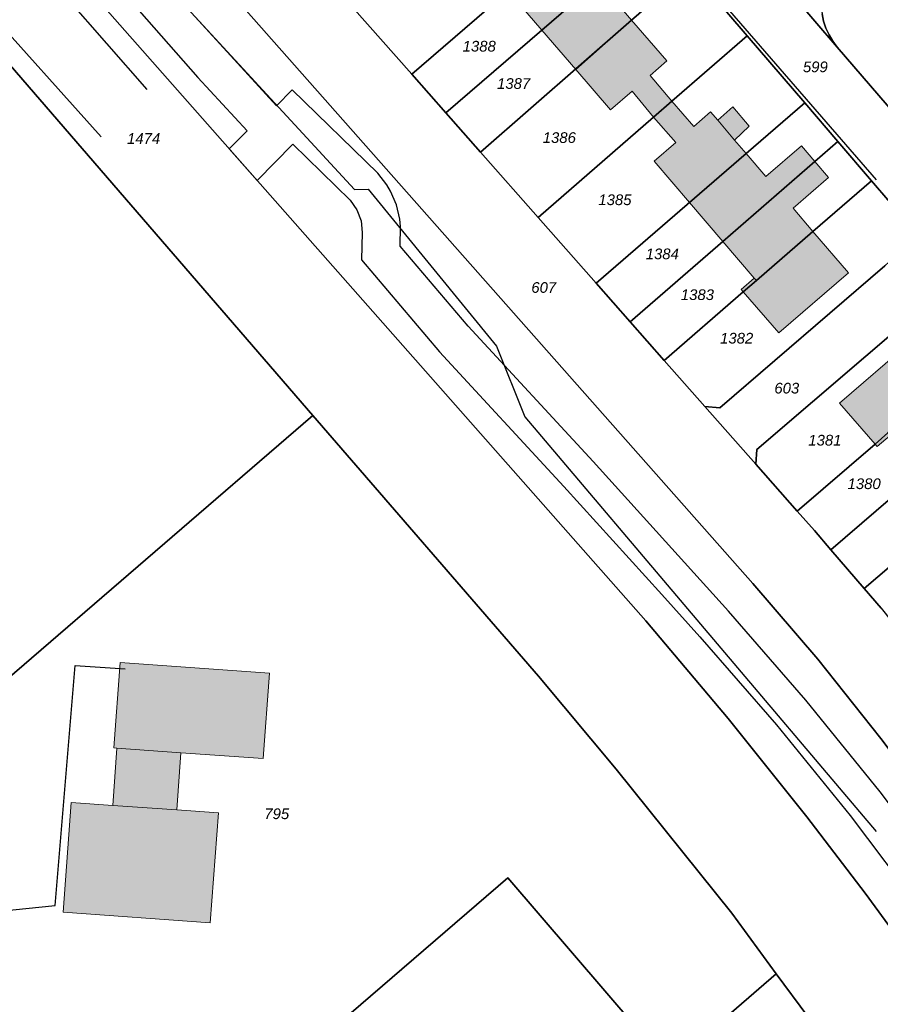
# Model space of a CAD drawing. Header units: metres. Extents: x 32338650 to 32340431, y 5701793 to 5703325.
# Tile 244 of 256: x 32339810 to 32339911, y 5702531 to 5702646. Entities that reach past the tile are written whole.
import ezdxf

# ---------------------------------------------------------------- set-up
doc = ezdxf.new("R2010")
doc.units = ezdxf.units.M
doc.header["$LTSCALE"] = 0.1
for name, color, linetype, lineweight, true_color in [('LPB-BE-Flurstück_Grenze', 7, 'Continuous', 70, 0x004c99), ('LPB-BE-Flurstück_Nummer', 7, 'Continuous', 70, 0x004c99), ('LPB-BE-Gebäude', 7, 'Continuous', 70, 0x004c99), ('LPB-BE-Leitung_VodavoneWest_linie_FS', 7, 'Continuous', 50, 0xedede2), ('LPB-BE-Straße', 7, 'Continuous', 70, 0x004c99)]:
    doc.layers.add(name, color=color, linetype=linetype, lineweight=lineweight, true_color=true_color)
doc.styles.add('Arial (italic)', font='ariali.ttf')

msp = doc.modelspace()

# ---------------------------------------------------------------- hatches: boundary and pattern name
at = {"layer": 'LPB-BE-Gebäude', "linetype": 'Continuous', "lineweight": 0, "true_color": 0xc7c8ca}
for points in [[(32339867.354, 5702649.64), (32339871.288, 5702645.035), (32339882.068, 5702654.36), (32339880.482, 5702656.207), (32339876.343, 5702652.624), (32339873.993, 5702655.372), (32339867.354, 5702649.64)], [(32339867.354, 5702649.64), (32339871.288, 5702645.035), (32339882.068, 5702654.36), (32339880.482, 5702656.207), (32339876.343, 5702652.624), (32339873.993, 5702655.372), (32339867.354, 5702649.64)], [(32339879.514, 5702648.941), (32339883.654, 5702652.514), (32339882.068, 5702654.36), (32339871.288, 5702645.035), (32339875.283, 5702640.448), (32339881.804, 5702646.215), (32339879.514, 5702648.941)], [(32339879.514, 5702648.941), (32339883.654, 5702652.514), (32339882.068, 5702654.36), (32339871.288, 5702645.035), (32339875.283, 5702640.448), (32339881.804, 5702646.215), (32339879.514, 5702648.941)], [(32339885.942, 5702641.432), (32339881.804, 5702646.215), (32339875.283, 5702640.448), (32339879.352, 5702635.698), (32339881.863, 5702637.886), (32339884.361, 5702634.842), (32339886.519, 5702636.715), (32339883.99, 5702639.721), (32339885.942, 5702641.432)], [(32339885.942, 5702641.432), (32339881.804, 5702646.215), (32339875.283, 5702640.448), (32339879.352, 5702635.698), (32339881.863, 5702637.886), (32339884.361, 5702634.842), (32339886.519, 5702636.715), (32339883.99, 5702639.721), (32339885.942, 5702641.432)], [(32339884.451, 5702629.724), (32339888.586, 5702624.881), (32339895.205, 5702630.594), (32339893.869, 5702632.18), (32339891.892, 5702634.493), (32339891.042, 5702635.478), (32339889.11, 5702633.756), (32339886.519, 5702636.715), (32339884.361, 5702634.842), (32339886.972, 5702631.893), (32339884.451, 5702629.724)], [(32339884.451, 5702629.724), (32339888.586, 5702624.881), (32339895.205, 5702630.594), (32339893.869, 5702632.18), (32339891.892, 5702634.493), (32339891.042, 5702635.478), (32339889.11, 5702633.756), (32339886.519, 5702636.715), (32339884.361, 5702634.842), (32339886.972, 5702631.893), (32339884.451, 5702629.724)], [(32339891.892, 5702634.493), (32339893.869, 5702632.18), (32339895.567, 5702633.802), (32339893.647, 5702636.052), (32339891.892, 5702634.493)], [(32339891.892, 5702634.493), (32339893.869, 5702632.18), (32339895.567, 5702633.802), (32339893.647, 5702636.052), (32339891.892, 5702634.493)], [(32339888.586, 5702624.881), (32339892.482, 5702620.308), (32339903.262, 5702629.653), (32339901.687, 5702631.509), (32339897.517, 5702627.927), (32339895.205, 5702630.594), (32339888.586, 5702624.881)], [(32339888.586, 5702624.881), (32339892.482, 5702620.308), (32339903.262, 5702629.653), (32339901.687, 5702631.509), (32339897.517, 5702627.927), (32339895.205, 5702630.594), (32339888.586, 5702624.881)], [(32339896.17, 5702616.034), (32339896.408, 5702615.754), (32339903.018, 5702621.477), (32339900.698, 5702624.214), (32339904.868, 5702627.816), (32339903.262, 5702629.653), (32339892.482, 5702620.308), (32339896.17, 5702616.034)], [(32339896.17, 5702616.034), (32339896.408, 5702615.754), (32339903.018, 5702621.477), (32339900.698, 5702624.214), (32339904.868, 5702627.816), (32339903.262, 5702629.653), (32339892.482, 5702620.308), (32339896.17, 5702616.034)], [(32339899.05, 5702609.631), (32339907.174, 5702616.663), (32339903.018, 5702621.477), (32339896.408, 5702615.754), (32339896.17, 5702616.034), (32339894.644, 5702614.705), (32339894.883, 5702614.425), (32339899.05, 5702609.631)], [(32339899.05, 5702609.631), (32339907.174, 5702616.663), (32339903.018, 5702621.477), (32339896.408, 5702615.754), (32339896.17, 5702616.034), (32339894.644, 5702614.705), (32339894.883, 5702614.425), (32339899.05, 5702609.631)], [(32339906.148, 5702601.404), (32339910.295, 5702596.6), (32339910.543, 5702596.31), (32339912.058, 5702597.619), (32339911.809, 5702597.909), (32339918.448, 5702603.621), (32339914.291, 5702608.415), (32339906.148, 5702601.404)], [(32339906.148, 5702601.404), (32339910.295, 5702596.6), (32339910.543, 5702596.31), (32339912.058, 5702597.619), (32339911.809, 5702597.909), (32339918.448, 5702603.621), (32339914.291, 5702608.415), (32339906.148, 5702601.404)], [(32339839.434, 5702569.806), (32339821.951, 5702571.044), (32339821.212, 5702561.057), (32339821.581, 5702561.032), (32339821.096, 5702554.337), (32339816.227, 5702554.686), (32339815.291, 5702541.855), (32339832.503, 5702540.619), (32339833.48, 5702553.458), (32339828.591, 5702553.809), (32339829.075, 5702560.504), (32339838.705, 5702559.829), (32339839.434, 5702569.806)], [(32339839.434, 5702569.806), (32339821.951, 5702571.044), (32339821.212, 5702561.057), (32339821.581, 5702561.032), (32339821.096, 5702554.337), (32339816.227, 5702554.686), (32339815.291, 5702541.855), (32339832.503, 5702540.619), (32339833.48, 5702553.458), (32339828.591, 5702553.809), (32339829.075, 5702560.504), (32339838.705, 5702559.829), (32339839.434, 5702569.806)], [(32339821.581, 5702561.032), (32339829.075, 5702560.504), (32339838.705, 5702559.829), (32339839.434, 5702569.806), (32339821.951, 5702571.044), (32339821.212, 5702561.057), (32339821.581, 5702561.032)], [(32339821.581, 5702561.032), (32339829.075, 5702560.504), (32339838.705, 5702559.829), (32339839.434, 5702569.806), (32339821.951, 5702571.044), (32339821.212, 5702561.057), (32339821.581, 5702561.032)], [(32339815.291, 5702541.855), (32339832.503, 5702540.619), (32339833.48, 5702553.458), (32339828.591, 5702553.809), (32339821.096, 5702554.337), (32339816.227, 5702554.686), (32339815.291, 5702541.855)], [(32339815.291, 5702541.855), (32339832.503, 5702540.619), (32339833.48, 5702553.458), (32339828.591, 5702553.809), (32339821.096, 5702554.337), (32339816.227, 5702554.686), (32339815.291, 5702541.855)]]:
    msp.add_hatch(color=9, dxfattribs=at).paths.add_polyline_path(points)

# ---------------------------------------------------------------- linework, layer by layer
at = {"layer": 'LPB-BE-Flurstück_Grenze', "color": 253, "linetype": 'Continuous', "lineweight": 25, "true_color": 0xadadad, "transparency": 33554687, "flags": 128}
for points in [[(32339920.3, 5702528.389), (32339915.417, 5702535.484), (32339909.144, 5702544.078), (32339902.324, 5702553.015), (32339893.098, 5702564.521), (32339883.457, 5702575.915), (32339642.553, 5702848.863)], [(32339642.553, 5702848.863), (32339883.457, 5702575.915), (32339893.098, 5702564.521), (32339902.324, 5702553.015), (32339909.144, 5702544.078), (32339915.417, 5702535.484), (32339920.3, 5702528.389), (32339924.948, 5702521.413), (32339929.461, 5702514.312), (32339935.223, 5702504.719), (32339944.097, 5702512.701), (32339936.949, 5702524.623), (32339930.904, 5702534.379), (32339924.278, 5702544.128), (32339917.352, 5702553.659), (32339910.956, 5702562.167), (32339903.599, 5702571.436), (32339895.997, 5702580.304), (32339768.149, 5702724.842)], [(32339920.3, 5702528.389), (32339915.417, 5702535.484), (32339909.144, 5702544.078), (32339902.324, 5702553.015), (32339893.098, 5702564.521), (32339883.457, 5702575.915), (32339642.553, 5702848.863)], [(32339642.553, 5702848.863), (32339883.457, 5702575.915), (32339893.098, 5702564.521), (32339902.324, 5702553.015), (32339909.144, 5702544.078), (32339915.417, 5702535.484), (32339920.3, 5702528.389), (32339924.948, 5702521.413), (32339929.461, 5702514.312), (32339935.223, 5702504.719), (32339944.097, 5702512.701), (32339936.949, 5702524.623), (32339930.904, 5702534.379), (32339924.278, 5702544.128), (32339917.352, 5702553.659), (32339910.956, 5702562.167), (32339903.599, 5702571.436), (32339895.997, 5702580.304), (32339768.149, 5702724.842)], [(32339768.149, 5702724.842), (32339895.997, 5702580.304), (32339903.599, 5702571.436), (32339910.956, 5702562.167), (32339917.352, 5702553.659), (32339924.278, 5702544.128), (32339930.904, 5702534.379), (32339936.949, 5702524.623), (32339944.097, 5702512.701), (32339948.274, 5702516.463)], [(32339768.149, 5702724.842), (32339895.997, 5702580.304), (32339903.599, 5702571.436), (32339910.956, 5702562.167), (32339917.352, 5702553.659), (32339924.278, 5702544.128), (32339930.904, 5702534.379), (32339936.949, 5702524.623), (32339944.097, 5702512.701), (32339948.274, 5702516.463)], [(32339856.075, 5702639.875), (32339867.354, 5702649.64), (32339880.841, 5702661.306), (32339873.965, 5702669.333), (32339869.908, 5702665.817), (32339867.148, 5702663.429), (32339864.876, 5702661.47), (32339849.075, 5702647.798), (32339856.075, 5702639.875)], [(32339856.075, 5702639.875), (32339867.354, 5702649.64), (32339880.841, 5702661.306), (32339873.965, 5702669.333), (32339869.908, 5702665.817), (32339867.148, 5702663.429), (32339864.876, 5702661.47), (32339849.075, 5702647.798), (32339856.075, 5702639.875)], [(32339856.075, 5702639.875), (32339860.073, 5702635.348), (32339871.288, 5702645.035), (32339882.068, 5702654.36), (32339884.786, 5702656.711), (32339880.841, 5702661.306), (32339867.354, 5702649.64), (32339856.075, 5702639.875)], [(32339856.075, 5702639.875), (32339860.073, 5702635.348), (32339871.288, 5702645.035), (32339882.068, 5702654.36), (32339884.786, 5702656.711), (32339880.841, 5702661.306), (32339867.354, 5702649.64), (32339856.075, 5702639.875)], [(32339905.883, 5702643.056), (32339912.694, 5702635.131), (32339925.768, 5702646.483), (32339922.398, 5702650.434), (32339922.501, 5702650.52), (32339916.737, 5702657.131), (32339913.965, 5702660.307), (32339906.67, 5702653.951), (32339906.046, 5702653.349), (32339905.493, 5702652.681), (32339905.019, 5702651.956), (32339904.629, 5702651.181), (32339904.329, 5702650.368), (32339904.122, 5702649.526), (32339904.011, 5702648.666), (32339904.002, 5702647.8), (32339904.089, 5702646.939), (32339904.271, 5702646.092), (32339904.545, 5702645.271), (32339904.908, 5702644.484), (32339905.356, 5702643.743), (32339905.883, 5702643.056)], [(32339905.883, 5702643.056), (32339912.694, 5702635.131), (32339925.768, 5702646.483), (32339922.398, 5702650.434), (32339922.501, 5702650.52), (32339916.737, 5702657.131), (32339913.965, 5702660.307), (32339906.67, 5702653.951), (32339906.046, 5702653.349), (32339905.493, 5702652.681), (32339905.019, 5702651.956), (32339904.629, 5702651.181), (32339904.329, 5702650.368), (32339904.122, 5702649.526), (32339904.011, 5702648.666), (32339904.002, 5702647.8), (32339904.089, 5702646.939), (32339904.271, 5702646.092), (32339904.545, 5702645.271), (32339904.908, 5702644.484), (32339905.356, 5702643.743), (32339905.883, 5702643.056)], [(32339912.694, 5702635.131), (32339905.883, 5702643.056), (32339892.788, 5702658.304)], [(32339892.788, 5702658.304), (32339905.883, 5702643.056), (32339905.356, 5702643.743), (32339904.908, 5702644.484), (32339904.545, 5702645.271), (32339904.271, 5702646.092), (32339904.089, 5702646.939)], [(32339912.694, 5702635.131), (32339905.883, 5702643.056), (32339892.788, 5702658.304)], [(32339892.788, 5702658.304), (32339905.883, 5702643.056), (32339905.356, 5702643.743), (32339904.908, 5702644.484), (32339904.545, 5702645.271), (32339904.271, 5702646.092), (32339904.089, 5702646.939)], [(32339882.068, 5702654.36), (32339871.288, 5702645.035), (32339860.073, 5702635.348), (32339864.109, 5702630.779), (32339881.804, 5702646.215), (32339888.654, 5702652.189), (32339884.786, 5702656.711), (32339882.068, 5702654.36)], [(32339882.068, 5702654.36), (32339871.288, 5702645.035), (32339860.073, 5702635.348), (32339864.109, 5702630.779), (32339881.804, 5702646.215), (32339888.654, 5702652.189), (32339884.786, 5702656.711), (32339882.068, 5702654.36)], [(32339864.109, 5702630.779), (32339870.861, 5702623.127), (32339884.361, 5702634.842), (32339886.519, 5702636.715), (32339895.349, 5702644.378), (32339888.654, 5702652.189), (32339881.804, 5702646.215), (32339864.109, 5702630.779)], [(32339864.109, 5702630.779), (32339870.861, 5702623.127), (32339884.361, 5702634.842), (32339886.519, 5702636.715), (32339895.349, 5702644.378), (32339888.654, 5702652.189), (32339881.804, 5702646.215), (32339864.109, 5702630.779)], [(32339888.654, 5702652.189), (32339895.349, 5702644.378), (32339902.073, 5702636.527), (32339905.96, 5702631.994), (32339909.876, 5702627.42), (32339912.025, 5702624.92), (32339915.473, 5702620.896), (32339919.753, 5702615.917)], [(32339888.654, 5702652.189), (32339895.349, 5702644.378), (32339902.073, 5702636.527), (32339905.96, 5702631.994), (32339909.876, 5702627.42), (32339912.025, 5702624.92), (32339915.473, 5702620.896), (32339919.753, 5702615.917)], [(32339911.009, 5702577.397), (32339909.032, 5702579.699), (32339905.135, 5702584.253), (32339903.206, 5702586.503), (32339901.198, 5702588.777), (32339896.358, 5702594.26), (32339890.381, 5702601.02), (32339885.628, 5702606.409), (32339881.649, 5702610.915), (32339877.671, 5702615.422), (32339870.861, 5702623.127), (32339864.109, 5702630.779), (32339860.073, 5702635.348), (32339856.075, 5702639.875), (32339849.075, 5702647.798)], [(32339911.009, 5702577.397), (32339909.032, 5702579.699), (32339905.135, 5702584.253), (32339903.206, 5702586.503), (32339901.198, 5702588.777), (32339896.358, 5702594.26), (32339890.381, 5702601.02), (32339885.628, 5702606.409), (32339881.649, 5702610.915), (32339877.671, 5702615.422), (32339870.861, 5702623.127), (32339864.109, 5702630.779), (32339860.073, 5702635.348), (32339856.075, 5702639.875), (32339849.075, 5702647.798)], [(32339870.861, 5702623.127), (32339877.671, 5702615.422), (32339895.205, 5702630.594), (32339902.073, 5702636.527), (32339895.349, 5702644.378), (32339886.519, 5702636.715), (32339884.361, 5702634.842), (32339870.861, 5702623.127)], [(32339870.861, 5702623.127), (32339877.671, 5702615.422), (32339895.205, 5702630.594), (32339902.073, 5702636.527), (32339895.349, 5702644.378), (32339886.519, 5702636.715), (32339884.361, 5702634.842), (32339870.861, 5702623.127)], [(32339789.106, 5702552.226), (32339844.503, 5702599.97), (32339806.847, 5702643.496)], [(32339789.106, 5702552.226), (32339844.503, 5702599.97), (32339806.847, 5702643.496)], [(32339806.847, 5702643.496), (32339844.503, 5702599.97), (32339870.913, 5702569.445), (32339880.014, 5702558.564), (32339893.545, 5702541.716), (32339898.74, 5702534.648), (32339902.427, 5702529.633)], [(32339806.847, 5702643.496), (32339844.503, 5702599.97), (32339870.913, 5702569.445), (32339880.014, 5702558.564), (32339893.545, 5702541.716), (32339898.74, 5702534.648), (32339902.427, 5702529.633)], [(32339877.671, 5702615.422), (32339881.649, 5702610.915), (32339892.482, 5702620.308), (32339903.262, 5702629.653), (32339905.96, 5702631.994), (32339902.073, 5702636.527), (32339895.205, 5702630.594), (32339877.671, 5702615.422)], [(32339877.671, 5702615.422), (32339881.649, 5702610.915), (32339892.482, 5702620.308), (32339903.262, 5702629.653), (32339905.96, 5702631.994), (32339902.073, 5702636.527), (32339895.205, 5702630.594), (32339877.671, 5702615.422)], [(32339881.649, 5702610.915), (32339885.628, 5702606.409), (32339894.883, 5702614.425), (32339896.408, 5702615.754), (32339903.018, 5702621.477), (32339909.876, 5702627.42), (32339905.96, 5702631.994), (32339903.262, 5702629.653), (32339892.482, 5702620.308), (32339881.649, 5702610.915)], [(32339881.649, 5702610.915), (32339885.628, 5702606.409), (32339894.883, 5702614.425), (32339896.408, 5702615.754), (32339903.018, 5702621.477), (32339909.876, 5702627.42), (32339905.96, 5702631.994), (32339903.262, 5702629.653), (32339892.482, 5702620.308), (32339881.649, 5702610.915)], [(32339890.381, 5702601.02), (32339892.135, 5702600.858), (32339911.459, 5702617.448), (32339911.959, 5702617.931), (32339912.391, 5702618.475), (32339912.749, 5702619.071), (32339913.025, 5702619.708), (32339913.216, 5702620.377), (32339913.318, 5702621.064), (32339913.316, 5702621.758), (32339913.225, 5702622.447), (32339913.047, 5702623.118), (32339912.785, 5702623.761), (32339912.442, 5702624.365), (32339912.025, 5702624.92), (32339909.876, 5702627.42), (32339903.018, 5702621.477), (32339896.408, 5702615.754), (32339894.883, 5702614.425), (32339885.628, 5702606.409), (32339890.381, 5702601.02)], [(32339890.381, 5702601.02), (32339892.135, 5702600.858), (32339911.459, 5702617.448), (32339911.959, 5702617.931), (32339912.391, 5702618.475), (32339912.749, 5702619.071), (32339913.025, 5702619.708), (32339913.216, 5702620.377), (32339913.318, 5702621.064), (32339913.316, 5702621.758), (32339913.225, 5702622.447), (32339913.047, 5702623.118), (32339912.785, 5702623.761), (32339912.442, 5702624.365), (32339912.025, 5702624.92), (32339909.876, 5702627.42), (32339903.018, 5702621.477), (32339896.408, 5702615.754), (32339894.883, 5702614.425), (32339885.628, 5702606.409), (32339890.381, 5702601.02)], [(32339911.459, 5702617.448), (32339892.135, 5702600.858), (32339890.381, 5702601.02)], [(32339911.459, 5702617.448), (32339892.135, 5702600.858), (32339890.381, 5702601.02)], [(32339896.358, 5702594.26), (32339901.198, 5702588.777), (32339910.295, 5702596.6), (32339911.809, 5702597.909), (32339918.448, 5702603.621), (32339925.274, 5702609.496), (32339923.21, 5702611.892), (32339922.725, 5702612.387), (32339922.18, 5702612.816), (32339921.583, 5702613.17), (32339920.946, 5702613.443), (32339920.279, 5702613.632), (32339919.593, 5702613.732), (32339918.899, 5702613.742), (32339918.209, 5702613.661), (32339917.536, 5702613.49), (32339916.891, 5702613.233), (32339916.285, 5702612.894), (32339915.729, 5702612.479), (32339896.459, 5702595.977), (32339896.358, 5702594.26)], [(32339896.358, 5702594.26), (32339901.198, 5702588.777), (32339910.295, 5702596.6), (32339911.809, 5702597.909), (32339918.448, 5702603.621), (32339925.274, 5702609.496), (32339923.21, 5702611.892), (32339922.725, 5702612.387), (32339922.18, 5702612.816), (32339921.583, 5702613.17), (32339920.946, 5702613.443), (32339920.279, 5702613.632), (32339919.593, 5702613.732), (32339918.899, 5702613.742), (32339918.209, 5702613.661), (32339917.536, 5702613.49), (32339916.891, 5702613.233), (32339916.285, 5702612.894), (32339915.729, 5702612.479), (32339896.459, 5702595.977), (32339896.358, 5702594.26)], [(32339890.381, 5702601.02), (32339896.358, 5702594.26), (32339896.459, 5702595.977), (32339915.729, 5702612.479)], [(32339890.381, 5702601.02), (32339896.358, 5702594.26), (32339896.459, 5702595.977), (32339915.729, 5702612.479)], [(32339901.198, 5702588.777), (32339903.206, 5702586.503), (32339905.135, 5702584.253), (32339915.736, 5702593.365), (32339926.535, 5702602.649), (32339929.19, 5702604.932), (32339925.274, 5702609.496), (32339918.448, 5702603.621), (32339911.809, 5702597.909), (32339910.295, 5702596.6), (32339901.198, 5702588.777)], [(32339901.198, 5702588.777), (32339903.206, 5702586.503), (32339905.135, 5702584.253), (32339915.736, 5702593.365), (32339926.535, 5702602.649), (32339929.19, 5702604.932), (32339925.274, 5702609.496), (32339918.448, 5702603.621), (32339911.809, 5702597.909), (32339910.295, 5702596.6), (32339901.198, 5702588.777)], [(32339905.135, 5702584.253), (32339909.032, 5702579.699), (32339919.653, 5702588.811), (32339926.291, 5702594.513), (32339933.116, 5702600.367), (32339929.19, 5702604.932), (32339926.535, 5702602.649), (32339915.736, 5702593.365), (32339905.135, 5702584.253)], [(32339905.135, 5702584.253), (32339909.032, 5702579.699), (32339919.653, 5702588.811), (32339926.291, 5702594.513), (32339933.116, 5702600.367), (32339929.19, 5702604.932), (32339926.535, 5702602.649), (32339915.736, 5702593.365), (32339905.135, 5702584.253)], [(32339909.032, 5702579.699), (32339911.009, 5702577.397), (32339915.55, 5702571.716), (32339928.919, 5702583.167), (32339931.087, 5702585.029), (32339936.522, 5702589.69), (32339939.851, 5702592.535), (32339933.116, 5702600.367), (32339926.291, 5702594.513), (32339919.653, 5702588.811), (32339909.032, 5702579.699)], [(32339909.032, 5702579.699), (32339911.009, 5702577.397), (32339915.55, 5702571.716), (32339928.919, 5702583.167), (32339931.087, 5702585.029), (32339936.522, 5702589.69), (32339939.851, 5702592.535), (32339933.116, 5702600.367), (32339926.291, 5702594.513), (32339919.653, 5702588.811), (32339909.032, 5702579.699)], [(32339893.545, 5702541.716), (32339880.014, 5702558.564), (32339870.913, 5702569.445), (32339844.503, 5702599.97), (32339789.106, 5702552.226), (32339825.591, 5702509.93), (32339867.314, 5702545.855), (32339886.247, 5702523.822), (32339898.74, 5702534.648), (32339893.545, 5702541.716)], [(32339893.545, 5702541.716), (32339880.014, 5702558.564), (32339870.913, 5702569.445), (32339844.503, 5702599.97), (32339789.106, 5702552.226), (32339825.591, 5702509.93), (32339867.314, 5702545.855), (32339886.247, 5702523.822), (32339898.74, 5702534.648), (32339893.545, 5702541.716)], [(32339902.427, 5702529.633), (32339898.74, 5702534.648), (32339886.247, 5702523.822), (32339867.314, 5702545.855), (32339825.591, 5702509.93)], [(32339902.427, 5702529.633), (32339898.74, 5702534.648), (32339886.247, 5702523.822), (32339867.314, 5702545.855), (32339825.591, 5702509.93)]]:
    msp.add_lwpolyline(points, dxfattribs=at)
at = {"layer": 'LPB-BE-Gebäude', "color": 7, "linetype": 'Continuous', "lineweight": 9, "flags": 128}
for points in [[(32339867.354, 5702649.64), (32339871.288, 5702645.035), (32339882.068, 5702654.36), (32339880.482, 5702656.207), (32339876.343, 5702652.624), (32339873.993, 5702655.372), (32339867.354, 5702649.64)], [(32339867.354, 5702649.64), (32339871.288, 5702645.035), (32339882.068, 5702654.36), (32339880.482, 5702656.207), (32339876.343, 5702652.624), (32339873.993, 5702655.372), (32339867.354, 5702649.64)], [(32339879.514, 5702648.941), (32339883.654, 5702652.514), (32339882.068, 5702654.36), (32339871.288, 5702645.035), (32339875.283, 5702640.448), (32339881.804, 5702646.215), (32339879.514, 5702648.941)], [(32339879.514, 5702648.941), (32339883.654, 5702652.514), (32339882.068, 5702654.36), (32339871.288, 5702645.035), (32339875.283, 5702640.448), (32339881.804, 5702646.215), (32339879.514, 5702648.941)], [(32339885.942, 5702641.432), (32339881.804, 5702646.215), (32339875.283, 5702640.448), (32339879.352, 5702635.698), (32339881.863, 5702637.886), (32339884.361, 5702634.842), (32339886.519, 5702636.715), (32339883.99, 5702639.721), (32339885.942, 5702641.432)], [(32339885.942, 5702641.432), (32339881.804, 5702646.215), (32339875.283, 5702640.448), (32339879.352, 5702635.698), (32339881.863, 5702637.886), (32339884.361, 5702634.842), (32339886.519, 5702636.715), (32339883.99, 5702639.721), (32339885.942, 5702641.432)], [(32339884.451, 5702629.724), (32339888.586, 5702624.881), (32339895.205, 5702630.594), (32339893.869, 5702632.18), (32339891.892, 5702634.493), (32339891.042, 5702635.478), (32339889.11, 5702633.756), (32339886.519, 5702636.715), (32339884.361, 5702634.842), (32339886.972, 5702631.893), (32339884.451, 5702629.724)], [(32339884.451, 5702629.724), (32339888.586, 5702624.881), (32339895.205, 5702630.594), (32339893.869, 5702632.18), (32339891.892, 5702634.493), (32339891.042, 5702635.478), (32339889.11, 5702633.756), (32339886.519, 5702636.715), (32339884.361, 5702634.842), (32339886.972, 5702631.893), (32339884.451, 5702629.724)], [(32339891.892, 5702634.493), (32339893.869, 5702632.18), (32339895.567, 5702633.802), (32339893.647, 5702636.052), (32339891.892, 5702634.493)], [(32339891.892, 5702634.493), (32339893.869, 5702632.18), (32339895.567, 5702633.802), (32339893.647, 5702636.052), (32339891.892, 5702634.493)], [(32339888.586, 5702624.881), (32339892.482, 5702620.308), (32339903.262, 5702629.653), (32339901.687, 5702631.509), (32339897.517, 5702627.927), (32339895.205, 5702630.594), (32339888.586, 5702624.881)], [(32339888.586, 5702624.881), (32339892.482, 5702620.308), (32339903.262, 5702629.653), (32339901.687, 5702631.509), (32339897.517, 5702627.927), (32339895.205, 5702630.594), (32339888.586, 5702624.881)], [(32339896.17, 5702616.034), (32339896.408, 5702615.754), (32339903.018, 5702621.477), (32339900.698, 5702624.214), (32339904.868, 5702627.816), (32339903.262, 5702629.653), (32339892.482, 5702620.308), (32339896.17, 5702616.034)], [(32339896.17, 5702616.034), (32339896.408, 5702615.754), (32339903.018, 5702621.477), (32339900.698, 5702624.214), (32339904.868, 5702627.816), (32339903.262, 5702629.653), (32339892.482, 5702620.308), (32339896.17, 5702616.034)], [(32339899.05, 5702609.631), (32339907.174, 5702616.663), (32339903.018, 5702621.477), (32339896.408, 5702615.754), (32339896.17, 5702616.034), (32339894.644, 5702614.705), (32339894.883, 5702614.425), (32339899.05, 5702609.631)], [(32339899.05, 5702609.631), (32339907.174, 5702616.663), (32339903.018, 5702621.477), (32339896.408, 5702615.754), (32339896.17, 5702616.034), (32339894.644, 5702614.705), (32339894.883, 5702614.425), (32339899.05, 5702609.631)], [(32339906.148, 5702601.404), (32339910.295, 5702596.6), (32339910.543, 5702596.31), (32339912.058, 5702597.619), (32339911.809, 5702597.909), (32339918.448, 5702603.621), (32339914.291, 5702608.415), (32339906.148, 5702601.404)], [(32339906.148, 5702601.404), (32339910.295, 5702596.6), (32339910.543, 5702596.31), (32339912.058, 5702597.619), (32339911.809, 5702597.909), (32339918.448, 5702603.621), (32339914.291, 5702608.415), (32339906.148, 5702601.404)], [(32339839.434, 5702569.806), (32339821.951, 5702571.044), (32339821.212, 5702561.057), (32339821.581, 5702561.032), (32339821.096, 5702554.337), (32339816.227, 5702554.686), (32339815.291, 5702541.855), (32339832.503, 5702540.619), (32339833.48, 5702553.458), (32339828.591, 5702553.809), (32339829.075, 5702560.504), (32339838.705, 5702559.829), (32339839.434, 5702569.806)], [(32339839.434, 5702569.806), (32339821.951, 5702571.044), (32339821.212, 5702561.057), (32339821.581, 5702561.032), (32339821.096, 5702554.337), (32339816.227, 5702554.686), (32339815.291, 5702541.855), (32339832.503, 5702540.619), (32339833.48, 5702553.458), (32339828.591, 5702553.809), (32339829.075, 5702560.504), (32339838.705, 5702559.829), (32339839.434, 5702569.806)], [(32339821.581, 5702561.032), (32339829.075, 5702560.504), (32339838.705, 5702559.829), (32339839.434, 5702569.806), (32339821.951, 5702571.044), (32339821.212, 5702561.057), (32339821.581, 5702561.032)], [(32339821.581, 5702561.032), (32339829.075, 5702560.504), (32339838.705, 5702559.829), (32339839.434, 5702569.806), (32339821.951, 5702571.044), (32339821.212, 5702561.057), (32339821.581, 5702561.032)], [(32339815.291, 5702541.855), (32339832.503, 5702540.619), (32339833.48, 5702553.458), (32339828.591, 5702553.809), (32339821.096, 5702554.337), (32339816.227, 5702554.686), (32339815.291, 5702541.855)], [(32339815.291, 5702541.855), (32339832.503, 5702540.619), (32339833.48, 5702553.458), (32339828.591, 5702553.809), (32339821.096, 5702554.337), (32339816.227, 5702554.686), (32339815.291, 5702541.855)]]:
    msp.add_lwpolyline(points, dxfattribs=at)
at = {"layer": 'LPB-BE-Leitung_VodavoneWest_linie_FS', "color": 6, "linetype": 'Continuous', "lineweight": 25, "true_color": 0xff00ff, "transparency": 33554687, "flags": 128}
for points in [[(32339866.19892, 5702682.91786), (32339872.14525, 5702675.86439), (32339870.2, 5702673.9), (32339910.40874, 5702627.54314)], [(32339802.76, 5702676.9), (32339849.4, 5702626.4), (32339851, 5702626.42), (32339866, 5702608.05), (32339869.3, 5702599.8), (32339910.40874, 5702551.29916)], [(32339729.65, 5702588.1), (32339736.5, 5702593.8), (32339746.3, 5702602.45), (32339759.75, 5702586.55), (32339769.15, 5702576.25), (32339771.4, 5702574.15), (32339778.35, 5702571.05), (32339785.95, 5702556.3), (32339795.35, 5702545.7), (32339797.4, 5702545), (32339799.85, 5702541.15), (32339814.35, 5702542.65), (32339816.7, 5702570.7), (32339822.55, 5702570.3)]]:
    msp.add_lwpolyline(points, dxfattribs=at)
at = {"layer": 'LPB-BE-Straße', "color": 250, "linetype": 'Continuous', "lineweight": 25, "true_color": 0x333333, "transparency": 33554687}
msp.add_line((32339825.131, 5702638.10232), (32339711.323, 5702767.71325), dxfattribs=at)
at = {"layer": 'LPB-BE-Straße', "color": 250, "linetype": 'Continuous', "lineweight": 25, "true_color": 0x333333, "transparency": 33554687, "flags": 128}
for points in [[(32339920.3, 5702528.389), (32339915.417, 5702535.484), (32339909.144, 5702544.078), (32339902.324, 5702553.015), (32339893.098, 5702564.521), (32339883.457, 5702575.915), (32339642.553, 5702848.863)], [(32339642.553, 5702848.863), (32339883.457, 5702575.915), (32339893.098, 5702564.521), (32339902.324, 5702553.015), (32339909.144, 5702544.078), (32339915.417, 5702535.484), (32339920.3, 5702528.389), (32339924.948, 5702521.413), (32339929.461, 5702514.312), (32339935.223, 5702504.719), (32339944.097, 5702512.701), (32339936.949, 5702524.623), (32339930.904, 5702534.379), (32339924.278, 5702544.128), (32339917.352, 5702553.659), (32339910.956, 5702562.167), (32339903.599, 5702571.436), (32339895.997, 5702580.304), (32339768.149, 5702724.842)], [(32339768.149, 5702724.842), (32339895.997, 5702580.304), (32339903.599, 5702571.436), (32339910.956, 5702562.167), (32339917.352, 5702553.659), (32339924.278, 5702544.128), (32339930.904, 5702534.379), (32339936.949, 5702524.623), (32339944.097, 5702512.701), (32339948.274, 5702516.463)], [(32339790.968, 5702684.524), (32339814.471, 5702658.357), (32339831.062, 5702639.509), (32339836.821, 5702633.267), (32339834.711, 5702631.153), (32339837.998, 5702627.428), (32339842.172, 5702631.703), (32339848.881, 5702625.156), (32339849.67, 5702624.022), (32339850.148, 5702622.725), (32339850.282, 5702621.35), (32339850.187, 5702618.171), (32339859.313, 5702607.409), (32339873.879, 5702591.644), (32339885.362, 5702579.022), (32339889.807, 5702574.064), (32339898.768, 5702563.755), (32339907.369, 5702553.146), (32339915.604, 5702542.249), (32339918.295, 5702538.456), (32339920.886, 5702534.594), (32339923.375, 5702530.665)], [(32339941.289, 5702510.168), (32339927.206, 5702533.026), (32339924.654, 5702537.052), (32339921.998, 5702541.011), (32339919.24, 5702544.899), (32339910.912, 5702555.919), (32339902.213, 5702566.649), (32339893.152, 5702577.074), (32339877.302, 5702594.569), (32339862.679, 5702610.397), (32339854.737, 5702619.763), (32339854.768, 5702622.077), (32339854.682, 5702622.935), (32339854.288, 5702624.612), (32339853.611, 5702626.196), (32339853.172, 5702626.938), (32339852.109, 5702628.293), (32339842.096, 5702638.065), (32339840.255, 5702636.18), (32339815.782, 5702662.991)], [(32339911.009, 5702577.397), (32339909.032, 5702579.699), (32339905.135, 5702584.253), (32339903.206, 5702586.503), (32339901.198, 5702588.777), (32339896.358, 5702594.26), (32339890.381, 5702601.02), (32339885.628, 5702606.409), (32339881.649, 5702610.915), (32339877.671, 5702615.422), (32339870.861, 5702623.127), (32339864.109, 5702630.779), (32339860.073, 5702635.348), (32339856.075, 5702639.875), (32339849.075, 5702647.798)], [(32339806.847, 5702643.496), (32339844.503, 5702599.97), (32339870.913, 5702569.445), (32339880.014, 5702558.564), (32339893.545, 5702541.716), (32339898.74, 5702534.648), (32339902.427, 5702529.633)]]:
    msp.add_lwpolyline(points, dxfattribs=at)
msp.add_lwpolyline([(32339819.72171, 5702632.57463), (32339805.928, 5702647.939, 0.385703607), (32339794.551, 5702648.865), (32339746.728, 5702606.267, 0.355105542), (32339746.066, 5702598.925), (32339748.37883, 5702596.24329), (32339770.61969, 5702570.45514)], format="xyb", dxfattribs=at)

# ---------------------------------------------------------------- texts
at = {"layer": 'LPB-BE-Flurstück_Nummer', "color": 252, "true_color": 0x888888, "char_height": 1.25, "attachment_point": 2, "line_spacing_factor": 1.004016, "style": 'Arial (italic)'}
for s, insert, width in [('1388', (32339863.98, 5702643.783), 5.45625), ('1388', (32339863.98, 5702643.783), 5.45625), ('599', (32339903.311, 5702641.369), 4.171875), ('599', (32339903.311, 5702641.369), 4.171875), ('1387', (32339868.004, 5702639.415), 5.536875), ('1387', (32339868.004, 5702639.415), 5.536875), ('1474', (32339824.709, 5702632.985), 5.401875), ('1474', (32339824.709, 5702632.985), 5.401875), ('1386', (32339873.35, 5702633.091), 5.46375), ('1386', (32339873.35, 5702633.091), 5.46375), ('1385', (32339879.857, 5702625.819), 5.476875), ('1385', (32339879.857, 5702625.819), 5.476875), ('1384', (32339885.402, 5702619.487), 5.401875), ('1384', (32339885.402, 5702619.487), 5.401875), ('607', (32339871.53, 5702615.553), 4.250625), ('607', (32339871.53, 5702615.553), 4.250625), ('1383', (32339889.509, 5702614.715), 5.435625), ('1383', (32339889.509, 5702614.715), 5.435625), ('1382', (32339894.104, 5702609.623), 5.44875), ('1382', (32339894.104, 5702609.623), 5.44875), ('603', (32339899.97, 5702603.778), 4.149375), ('603', (32339899.97, 5702603.778), 4.149375), ('1381', (32339904.424, 5702597.691), 5.233125), ('1381', (32339904.424, 5702597.691), 5.233125), ('1380', (32339909.019, 5702592.599), 5.458125), ('1380', (32339909.019, 5702592.599), 5.458125), ('795', (32339840.286, 5702553.989), 4.09125), ('795', (32339840.286, 5702553.989), 4.09125)]:
    msp.add_mtext(s, dxfattribs=dict(at, insert=insert, width=width))

doc.saveas('drawing.dxf')
